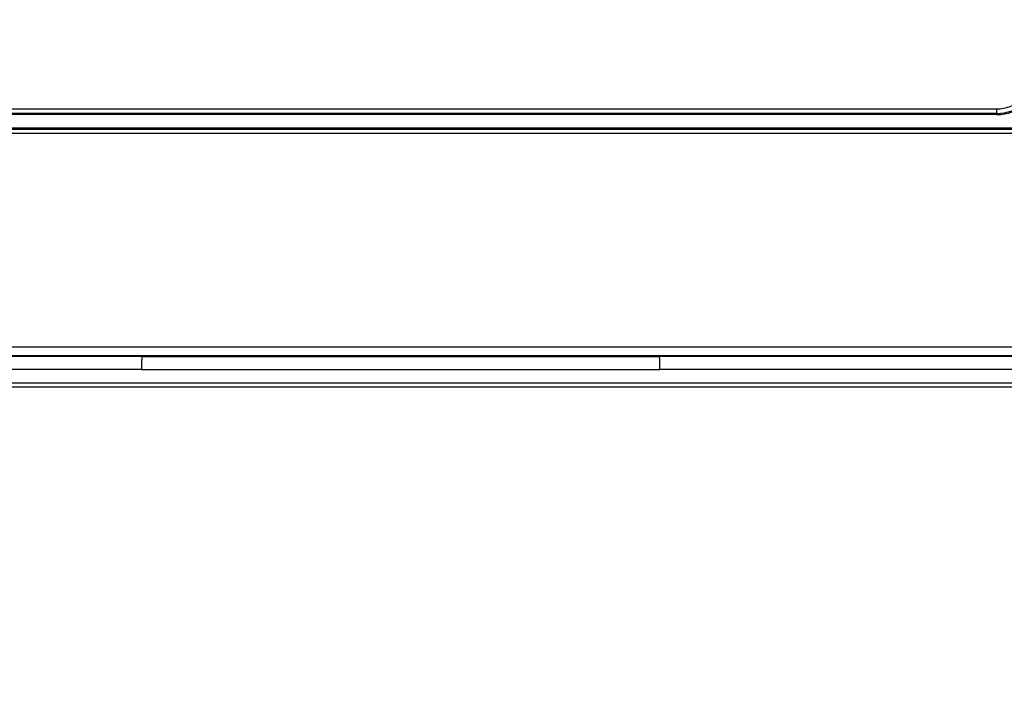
# Model space of a CAD drawing. Header units: millimetres. Extents: x 25 to 1935, y 715 to 2336.
# Tile 156 of 252: x 1364 to 1386, y 1018 to 1033. Entities that reach past the tile are written whole.
import ezdxf

# ---------------------------------------------------------------- set-up
doc = ezdxf.new("R2010")
doc.units = ezdxf.units.MM
doc.header["$LTSCALE"] = 2
doc.layers.get('0').update_dxf_attribs({"color": 2})
doc.styles.add('FS2312', font='simsun.ttf', dxfattribs={"width": 0.8})
doc.dimstyles.new('STANDARD$0', dxfattribs={"dimtxt": 3.5, "dimasz": 3, "dimexe": 1.5, "dimexo": 0.5, "dimgap": 1.5, "dimtad": 1, "dimdec": 1, "dimlfac": 5, "dimdsep": 46, "dimtxsty": 'FS2312', "dimblk1": 'OPEN', "dimblk2": 'OPEN', "dimsah": 1, "dimcen": 0, "dimclrd": 4, "dimclre": 4, "dimclrt": 4, "dimadec": 0, "dimazin": 0, "dimtfac": 1, "dimtdec": 1, "dimtmove": 1, "dimatfit": 0, "dimldrblk": 'OPEN', "dimfxl": 1, "dimtolj": 1, "dimtzin": 0, "dimlwd": 18, "dimlwe": 18, "dimarcsym": 1})

# ---------------------------------------------------------------- blocks, each defined once
blk = doc.blocks.new('_OPEN')
at = {"color": 0}
for p, q in [((-0.966, 0.259), (0, 0)), ((0, 0), (-1, 0)), ((0, 0), (-0.966, -0.259))]:
    blk.add_line(p, q, dxfattribs=at)
blk = doc.blocks.new('*D46')
at = {"color": 4, "lineweight": 18, "transparency": 16777216}
for p, q in [((1275.228, 1018.123), (1275.228, 1070.112)), ((1397.628, 1018.515), (1397.628, 1070.112)), ((1278.228, 1068.612), (1394.628, 1068.612))]:
    blk.add_line(p, q, dxfattribs=at)
at = {"layer": 'Defpoints', "color": 0, "transparency": 16777216}
for p in [(1397.628, 1068.612), (1397.628, 1018.015), (1275.228, 1017.623)]:
    blk.add_point(p, dxfattribs=at)
at = {"color": 4, "lineweight": 18, "transparency": 16777216, "xscale": 3, "yscale": 3, "zscale": 3, "rotation": 180}
blk.add_blockref('_OPEN', (1275.228, 1068.612), dxfattribs=at)
at = {"color": 4, "lineweight": 18, "transparency": 16777216, "xscale": 3, "yscale": 3, "zscale": 3}
blk.add_blockref('_OPEN', (1397.628, 1068.612), dxfattribs=at)
at = {"color": 4, "transparency": 16777216, "insert": (1336.428, 1071.862), "char_height": 3.5, "attachment_point": 5, "style": 'FS2312'}
blk.add_mtext('\\A1;612', dxfattribs=at)

msp = doc.modelspace()

# ---------------------------------------------------------------- linework, layer by layer
at = {"color": 2, "linetype": 'Continuous', "lineweight": 30}
for p, q in [((1286.572, 1031.247), (1386.284, 1031.247)), ((1386.284, 1031.147), (1286.572, 1031.147)), ((1386.284, 1031.12), (1286.572, 1031.12)), ((1386.284, 1031.247), (1386.284, 1031.147)), ((1386.284, 1031.12), (1386.284, 1031.147)), ((1391.628, 1030.82), (1281.228, 1030.82)), ((1281.228, 1030.793), (1391.628, 1030.793)), ((1391.628, 1030.694), (1281.228, 1030.694)), ((1281.828, 1025.929), (1391.028, 1025.929)), ((1391.028, 1025.729), (1281.828, 1025.729)), ((1281.828, 1025.719), (1391.028, 1025.719)), ((1378.742, 1025.703), (1367.163, 1025.703)), ((1367.152, 1025.419), (1305.704, 1025.419)), ((1367.152, 1025.42), (1378.752, 1025.42)), ((1391.028, 1025.419), (1378.752, 1025.419)), ((1336.428, 1025.12), (1391.028, 1025.12)), ((1367.152, 1025.123), (1372.078, 1025.123)), ((1367.152, 1025.12), (1367.152, 1025.123)), ((1372.078, 1025.12), (1372.078, 1025.123)), ((1374.778, 1025.123), (1378.752, 1025.123)), ((1374.778, 1025.123), (1374.778, 1025.12)), ((1378.752, 1025.123), (1378.752, 1025.12))]:
    msp.add_line(p, q, dxfattribs=at)
at = {"color": 2, "linetype": 'Continuous', "lineweight": 30, "flags": 128}
msp.add_lwpolyline([(1391.028, 1025.022), (1390.828, 1025.022), (1390.028, 1025.022), (1386.828, 1025.022), (1374.028, 1025.022), (1336.428, 1025.022)], dxfattribs=at)
at = {"color": 2, "linetype": 'Continuous', "lineweight": 30}
for radius in [0.873, 0.973, 1]:
    msp.add_arc((1386.284, 1032.12), radius, 270, 350, dxfattribs=at)
for centre, start_param, end_param in [((1367.168, 1025.419), 0.343357, 1.570796), ((1378.736, 1025.419), 4.712389, 5.939828)]:
    msp.add_ellipse(centre, major_axis=(0, 0.3), ratio=0.052408, start_param=start_param, end_param=end_param, dxfattribs=at)

# ---------------------------------------------------------------- dimensions: what is measured, and where the dimension line sits
dim = msp.add_linear_dim(base=(1397.628, 1068.612), p1=(1275.228, 1017.623), p2=(1397.628, 1018.015), dimstyle='STANDARD$0')
dim.commit()
dim.dimension.update_dxf_attribs({"geometry": '*D46', "text_midpoint": (1336.428, 1071.862)})

doc.saveas('drawing.dxf')
